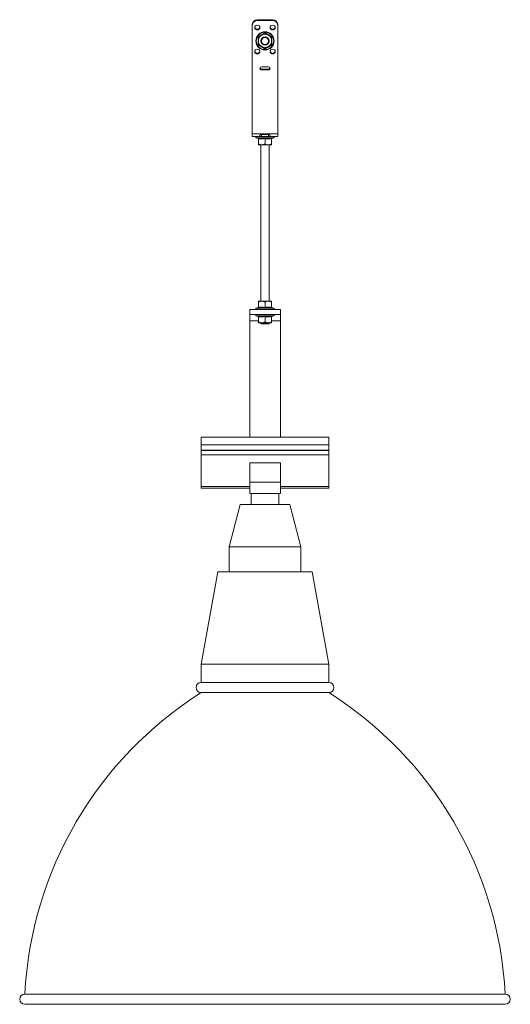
# Model space of a CAD drawing. Header units: millimetres. Extents: x 401 to 1528, y -364 to 1681.
# Tile 4 of 5: x 407 to 887, y 717 to 1681. Entities that reach past the tile are written whole.
import ezdxf

# ---------------------------------------------------------------- set-up
doc = ezdxf.new("R2010")
doc.units = ezdxf.units.MM

msp = doc.modelspace()

# ---------------------------------------------------------------- linework, layer by layer
at = {"color": 7, "linetype": 'Continuous', "lineweight": 15}
for p, q in [((639.72, 1680.51), (639.72, 1679.82)), ((654.72, 1680.51), (639.72, 1680.51)), ((654.72, 1679.82), (639.72, 1679.82)), ((654.72, 1679.82), (654.72, 1680.51)), ((634.72, 1675.12), (634.72, 1568.75)), ((659.72, 1675.12), (659.72, 1568.75)), ((643.72, 1634.25), (650.72, 1634.25)), ((643.72, 1631.43), (643.72, 1632.11)), ((650.72, 1632.11), (643.72, 1632.11)), ((650.72, 1631.43), (643.72, 1631.43)), ((650.72, 1631.43), (650.72, 1632.11)), ((659.72, 1568.75), (634.72, 1568.75)), ((634.72, 1566.12), (634.72, 1568.75)), ((659.72, 1566.12), (634.72, 1566.12)), ((638.67, 1564.92), (640.38, 1564.3)), ((640.72, 1564.18), (640.72, 1558.92)), ((643.07, 1568.15), (643.72, 1568.13)), ((643.07, 1568.15), (643.72, 1568.13)), ((650.72, 1568.35), (643.72, 1568.35)), ((643.72, 1566.15), (643.72, 1568.13)), ((643.72, 1568.13), (650.72, 1568.13)), ((643.72, 1566.15), (643.72, 1568.13)), ((643.72, 1566.15), (650.72, 1566.15)), ((647.22, 1564.18), (647.22, 1558.92)), ((650.72, 1566.15), (650.72, 1568.13)), ((650.72, 1566.15), (650.72, 1568.13)), ((653.72, 1564.18), (653.72, 1558.92)), ((654.06, 1564.3), (655.76, 1564.92)), ((659.72, 1568.75), (659.72, 1566.12)), ((640.72, 1558.12), (643.97, 1558.12)), ((643.22, 1558.12), (643.22, 1404.92)), ((650.47, 1558.12), (643.97, 1558.12)), ((650.47, 1558.12), (653.72, 1558.12)), ((651.22, 1404.92), (651.22, 1558.12)), ((640.38, 1398.74), (638.67, 1398.12)), ((643.97, 1404.92), (640.72, 1404.92)), ((640.72, 1398.86), (640.72, 1404.12)), ((650.47, 1404.92), (643.97, 1404.92)), ((647.22, 1398.86), (647.22, 1404.12)), ((653.72, 1404.92), (650.47, 1404.92)), ((653.72, 1398.86), (653.72, 1404.12)), ((655.76, 1398.12), (654.06, 1398.74)), ((632.22, 1396.92), (662.22, 1396.92)), ((632.22, 1391.92), (632.22, 1396.92)), ((632.22, 1391.92), (662.22, 1391.92)), ((632.22, 1385.92), (632.22, 1391.92)), ((638.67, 1390.72), (640.38, 1390.1)), ((640.72, 1389.98), (640.72, 1384.72)), ((647.22, 1389.98), (647.22, 1384.72)), ((653.72, 1389.98), (653.72, 1384.72)), ((654.06, 1390.1), (655.76, 1390.72)), ((662.22, 1391.92), (662.22, 1396.92)), ((662.22, 1391.92), (662.22, 1385.92)), ((632.22, 1271.92), (632.22, 1385.92)), ((640.72, 1383.92), (643.97, 1383.92)), ((643.22, 1383.92), (643.22, 1382.92)), ((650.1, 1382.92), (643.22, 1382.92)), ((643.97, 1383.92), (650.47, 1383.92)), ((651.22, 1382.92), (650.1, 1382.92)), ((650.47, 1383.92), (653.72, 1383.92)), ((651.22, 1382.92), (651.22, 1383.92)), ((662.22, 1271.92), (662.22, 1385.92)), ((709.72, 1271.92), (584.72, 1271.92)), ((584.72, 1271.92), (584.72, 1264.47)), ((584.72, 1264.47), (709.72, 1264.47)), ((584.72, 1264.47), (584.72, 1259.16)), ((709.72, 1271.92), (709.72, 1264.47)), ((709.72, 1264.47), (709.72, 1259.16)), ((584.72, 1259.16), (584.72, 1258.79)), ((584.72, 1259.16), (709.72, 1259.16)), ((584.72, 1258.79), (584.72, 1254.66)), ((584.72, 1258.79), (709.72, 1258.79)), ((584.72, 1254.66), (584.72, 1223.82)), ((584.72, 1254.66), (709.72, 1254.66)), ((709.72, 1259.16), (709.72, 1258.79)), ((709.72, 1258.79), (709.72, 1254.66)), ((709.72, 1254.66), (709.72, 1223.82)), ((632.22, 1246.92), (662.22, 1246.92)), ((632.22, 1227.92), (632.22, 1246.92)), ((662.22, 1227.92), (662.22, 1246.92)), ((584.72, 1223.82), (584.72, 1221.92)), ((632.22, 1216.92), (632.22, 1227.92)), ((632.22, 1227.92), (662.22, 1227.92)), ((662.22, 1227.92), (662.22, 1216.92)), ((709.72, 1223.82), (709.72, 1221.92)), ((584.72, 1221.92), (632.22, 1221.92)), ((662.22, 1216.92), (632.22, 1216.92)), ((633.72, 1216.92), (633.72, 1205.92)), ((660.72, 1205.92), (660.72, 1216.92)), ((662.22, 1221.92), (709.72, 1221.92)), ((622.92, 1205.92), (612.22, 1164.62)), ((622.92, 1205.92), (671.52, 1205.92)), ((682.22, 1164.62), (671.52, 1205.92)), ((612.22, 1164.62), (612.22, 1140.12)), ((612.22, 1164.62), (682.22, 1164.62)), ((682.22, 1140.12), (682.22, 1164.62)), ((601.02, 1140.12), (584.72, 1049.92)), ((601.02, 1140.12), (693.42, 1140.12)), ((709.72, 1049.92), (693.42, 1140.12)), ((584.72, 1049.92), (584.72, 1031.92)), ((584.72, 1049.92), (709.72, 1049.92)), ((709.72, 1031.92), (709.72, 1049.92)), ((584.72, 1031.92), (709.72, 1031.92)), ((584.72, 1021.92), (709.72, 1021.92)), ((412.22, 726.92), (882.22, 726.92)), ((412.22, 716.92), (882.22, 716.92))]:
    msp.add_line(p, q, dxfattribs=at)
at = {"color": 8, "linetype": 'Continuous', "lineweight": 15}
for p, q in [((651.49, 1564.92), (638.67, 1564.92)), ((655.76, 1564.92), (651.49, 1564.92)), ((638.67, 1398.12), (655.76, 1398.12)), ((655.76, 1390.72), (638.67, 1390.72)), ((640.72, 1385.92), (632.22, 1385.92)), ((662.22, 1385.92), (653.72, 1385.92)), ((584.72, 1223.82), (632.22, 1223.82)), ((662.22, 1223.82), (709.72, 1223.82))]:
    msp.add_line(p, q, dxfattribs=at)
at = {"color": 7, "linetype": 'Continuous', "lineweight": 15, "flags": 128}
for points in [[(639.72, 1670.43), (638.76, 1670.61), (637.95, 1671.11), (637.41, 1671.88), (637.22, 1672.78), (637.41, 1673.67), (637.95, 1674.44), (638.76, 1674.95), (639.72, 1675.12), (640.67, 1674.95), (641.48, 1674.44), (642.03, 1673.67), (642.22, 1672.78), (642.03, 1671.88), (641.48, 1671.11), (640.67, 1670.61), (639.72, 1670.43)], [(639.72, 1670.43), (638.76, 1670.61), (637.95, 1671.11), (637.41, 1671.88), (637.22, 1672.78), (637.41, 1673.67), (637.95, 1674.44), (638.76, 1674.95), (639.72, 1675.12), (640.67, 1674.95), (641.48, 1674.44), (642.03, 1673.67), (642.22, 1672.78), (642.03, 1671.88), (641.48, 1671.11), (640.67, 1670.61), (639.72, 1670.43)], [(654.72, 1675.12), (655.67, 1674.95), (656.48, 1674.44), (657.03, 1673.67), (657.22, 1672.78), (657.03, 1671.88), (656.48, 1671.11), (655.67, 1670.61), (654.72, 1670.43), (653.76, 1670.61), (652.95, 1671.11), (652.41, 1671.88), (652.22, 1672.78), (652.41, 1673.67), (652.95, 1674.44), (653.76, 1674.95), (654.72, 1675.12)], [(654.72, 1675.12), (655.67, 1674.95), (656.48, 1674.44), (657.03, 1673.67), (657.22, 1672.78), (657.03, 1671.88), (656.48, 1671.11), (655.67, 1670.61), (654.72, 1670.43), (653.76, 1670.61), (652.95, 1671.11), (652.41, 1671.88), (652.22, 1672.78), (652.41, 1673.67), (652.95, 1674.44), (653.76, 1674.95), (654.72, 1675.12)], [(639.72, 1651.63), (640.67, 1651.45), (641.48, 1650.94), (642.03, 1650.18), (642.22, 1649.28), (642.03, 1648.38), (641.48, 1647.62), (640.67, 1647.11), (639.72, 1646.93), (638.76, 1647.11), (637.95, 1647.62), (637.41, 1648.38), (637.22, 1649.28), (637.41, 1650.18), (637.95, 1650.94), (638.76, 1651.45), (639.72, 1651.63)], [(639.72, 1651.63), (640.67, 1651.45), (641.48, 1650.94), (642.03, 1650.18), (642.22, 1649.28), (642.03, 1648.38), (641.48, 1647.62), (640.67, 1647.11), (639.72, 1646.93), (638.76, 1647.11), (637.95, 1647.62), (637.41, 1648.38), (637.22, 1649.28), (637.41, 1650.18), (637.95, 1650.94), (638.76, 1651.45), (639.72, 1651.63)], [(654.72, 1646.93), (653.76, 1647.11), (652.95, 1647.62), (652.41, 1648.38), (652.22, 1649.28), (652.41, 1650.18), (652.95, 1650.94), (653.76, 1651.45), (654.72, 1651.63), (655.67, 1651.45), (656.48, 1650.94), (657.03, 1650.18), (657.22, 1649.28), (657.03, 1648.38), (656.48, 1647.62), (655.67, 1647.11), (654.72, 1646.93)], [(654.72, 1646.93), (653.76, 1647.11), (652.95, 1647.62), (652.41, 1648.38), (652.22, 1649.28), (652.41, 1650.18), (652.95, 1650.94), (653.76, 1651.45), (654.72, 1651.63), (655.67, 1651.45), (656.48, 1650.94), (657.03, 1650.18), (657.22, 1649.28), (657.03, 1648.38), (656.48, 1647.62), (655.67, 1647.11), (654.72, 1646.93)]]:
    msp.add_lwpolyline(points, dxfattribs=at)
at = {"color": 7, "linetype": 'Continuous', "lineweight": 15}
for radius in [8.95, 8.54, 4, 3.4]:
    msp.add_circle((647.22, 1659.75), radius, dxfattribs=at)
for centre, radius, start, end in [((639.57, 1675.65), 4.86, 88.27473, 178.1639), ((639.57, 1674.97), 4.86, 88.27474, 178.16353), ((654.86, 1675.65), 4.86, 1.83614, 91.72526), ((654.86, 1674.97), 4.86, 1.83651, 91.72526), ((639.65, 1673.56), 2.45, 190.34022, 271.53888), ((639.78, 1673.56), 2.45, 268.46107, 349.65991), ((654.72, 1673.61), 2.52, 191.20352, 348.79648), ((647.22, 1659.75), 6.5, 120, 180), ((647.22, 1659.75), 6.5, 180, 240), ((647.22, 1659.75), 6.5, 60, 120), ((647.22, 1659.75), 6.5, 0, 60), ((647.22, 1659.75), 6.5, 300, 0), ((639.72, 1650.12), 2.52, 191.20342, 348.79658), ((647.22, 1659.75), 6.5, 240, 300), ((654.65, 1650.06), 2.45, 190.34027, 271.53874), ((654.78, 1650.06), 2.45, 268.46109, 349.65972), ((643.65, 1632.84), 1.41, 87.1328, 272.8672), ((643.68, 1633.59), 1.48, 196.06207, 271.41017), ((650.79, 1632.84), 1.41, 267.13285, 92.86715), ((650.75, 1633.59), 1.48, 268.58983, 343.93793), ((638.88, 1565.5), 0.619, 90, 250), ((640.24, 1563.84), 0.48, 0, 71.81095), ((654.2, 1563.84), 0.48, 107.7103, 180), ((655.55, 1565.5), 0.619, 290, 90), ((638.88, 1397.54), 0.619, 110, 270), ((640.24, 1399.2), 0.48, 287.7103, 0), ((654.2, 1399.2), 0.48, 180, 251.81095), ((655.55, 1397.54), 0.619, 270, 70), ((638.88, 1391.3), 0.619, 90, 250), ((640.24, 1389.64), 0.48, 0, 71.81095), ((654.2, 1389.64), 0.48, 107.7103, 180), ((655.55, 1391.3), 0.619, 290, 90), ((584.72, 1026.92), 5, 90, 270), ((709.72, 1026.92), 5, 270, 90), ((783.34, 707.84), 371.61, 122.30919, 177.05725), ((511.09, 707.84), 371.61, 2.94275, 57.69081), ((412.22, 721.92), 5, 90, 270), ((882.22, 721.92), 5, 270, 90)]:
    msp.add_arc(centre, radius, start, end, dxfattribs=at)
for points, knots in [([(640.38, 1663.69), (640.65, 1663.85), (642.03, 1664.63), (644.34, 1665.95), (646.33, 1667.12), (647.22, 1667.64)], [0, 0, 0, 0, 0.120964, 0.606825, 1, 1, 1, 1]), ([(643.97, 1665.38), (644.82, 1665.87), (645.94, 1666.51), (646.98, 1667.11), (647.22, 1667.25)], [0, 0, 0, 0, 0.769007, 1, 1, 1, 1]), ([(647.22, 1667.64), (647.49, 1667.48), (648.85, 1666.68), (651.15, 1665.34), (653.16, 1664.2), (654.05, 1663.69)], [0, 0, 0, 0, 0.120963, 0.606825, 1, 1, 1, 1]), ([(647.22, 1667.64), (647.22, 1667.64), (647.22, 1667.58), (647.22, 1667.48), (647.22, 1667.35), (647.22, 1667.27), (647.22, 1667.26), (647.22, 1667.25)], [0, 0, 0, 0, 0.006855, 0.26758, 0.528621, 0.763822, 1, 1, 1, 1]), ([(647.22, 1667.25), (647.49, 1667.09), (648.53, 1666.49), (649.65, 1665.85), (650.47, 1665.38)], [0, 0, 0, 0, 0.263899, 1, 1, 1, 1]), ([(640.72, 1663.5), (640.71, 1663.5), (640.7, 1663.51), (640.63, 1663.55), (640.52, 1663.61), (640.43, 1663.66), (640.38, 1663.69), (640.38, 1663.69)], [0, 0, 0, 0, 0.236173, 0.471355, 0.732398, 0.993133, 1, 1, 1, 1]), ([(640.38, 1655.8), (640.38, 1656.11), (640.4, 1657.69), (640.41, 1660.36), (640.39, 1662.66), (640.38, 1663.69)], [0, 0, 0, 0, 0.120964, 0.606826, 1, 1, 1, 1]), ([(640.72, 1663.5), (641.17, 1663.76), (642.09, 1664.29), (643.2, 1664.93), (643.83, 1665.3), (643.97, 1665.38)], [0, 0, 0, 0, 0.4347951, 0.8798508, 1, 1, 1, 1]), ([(640.72, 1659.75), (640.72, 1660.74), (640.72, 1662.02), (640.72, 1663.22), (640.72, 1663.5)], [0, 0, 0, 0, 0.7690092, 1, 1, 1, 1]), ([(640.72, 1655.99), (640.72, 1656.52), (640.72, 1657.58), (640.72, 1658.86), (640.72, 1659.59), (640.72, 1659.75)], [0, 0, 0, 0, 0.4347947, 0.8798427, 1, 1, 1, 1]), ([(650.47, 1665.38), (650.61, 1665.29), (651.64, 1664.7), (652.74, 1664.06), (653.64, 1663.54), (653.72, 1663.5)], [0, 0, 0, 0, 0.1279436, 0.9273565, 1, 1, 1, 1]), ([(654.05, 1663.69), (654.05, 1663.69), (654, 1663.66), (653.91, 1663.61), (653.81, 1663.55), (653.73, 1663.51), (653.72, 1663.5), (653.72, 1663.5)], [0, 0, 0, 0, 0.006871, 0.267606, 0.528648, 0.763828, 1, 1, 1, 1]), ([(653.72, 1663.5), (653.72, 1662.97), (653.72, 1661.91), (653.72, 1660.63), (653.72, 1659.9), (653.72, 1659.75)], [0, 0, 0, 0, 0.434798, 0.879849, 1, 1, 1, 1]), ([(653.72, 1659.75), (653.72, 1658.76), (653.72, 1657.47), (653.72, 1656.27), (653.72, 1655.99)], [0, 0, 0, 0, 0.769004, 1, 1, 1, 1]), ([(654.05, 1663.69), (654.05, 1663.38), (654.04, 1661.8), (654.02, 1659.13), (654.04, 1656.83), (654.05, 1655.8)], [0, 0, 0, 0, 0.120964, 0.606826, 1, 1, 1, 1]), ([(640.72, 1655.99), (640.71, 1655.99), (640.7, 1655.98), (640.63, 1655.94), (640.52, 1655.88), (640.43, 1655.83), (640.38, 1655.8), (640.38, 1655.8)], [0, 0, 0, 0, 0.236177, 0.471365, 0.732413, 0.993154, 1, 1, 1, 1]), ([(647.22, 1651.85), (646.94, 1652.01), (645.58, 1652.81), (643.28, 1654.16), (641.27, 1655.29), (640.38, 1655.8)], [0, 0, 0, 0, 0.120965, 0.606826, 1, 1, 1, 1]), ([(640.72, 1655.99), (640.99, 1655.83), (642.03, 1655.23), (643.15, 1654.59), (643.97, 1654.12)], [0, 0, 0, 0, 0.263896, 1, 1, 1, 1]), ([(643.97, 1654.12), (644.11, 1654.03), (645.14, 1653.44), (646.24, 1652.8), (647.14, 1652.28), (647.22, 1652.24)], [0, 0, 0, 0, 0.127944, 0.927353, 1, 1, 1, 1]), ([(654.05, 1655.8), (653.78, 1655.64), (652.4, 1654.86), (650.09, 1653.54), (648.1, 1652.37), (647.22, 1651.85)], [0, 0, 0, 0, 0.120966, 0.606826, 1, 1, 1, 1]), ([(650.47, 1654.12), (649.61, 1653.62), (648.49, 1652.98), (647.46, 1652.38), (647.22, 1652.24)], [0, 0, 0, 0, 0.769008, 1, 1, 1, 1]), ([(647.22, 1652.24), (647.22, 1652.23), (647.22, 1652.22), (647.22, 1652.14), (647.22, 1652.01), (647.22, 1651.91), (647.22, 1651.85), (647.22, 1651.85)], [0, 0, 0, 0, 0.236175, 0.471352, 0.732423, 0.993145, 1, 1, 1, 1]), ([(653.72, 1655.99), (653.26, 1655.73), (652.34, 1655.2), (651.23, 1654.56), (650.6, 1654.19), (650.47, 1654.12)], [0, 0, 0, 0, 0.434791, 0.879846, 1, 1, 1, 1]), ([(654.05, 1655.8), (654.05, 1655.8), (654, 1655.83), (653.91, 1655.88), (653.81, 1655.94), (653.73, 1655.98), (653.72, 1655.99), (653.72, 1655.99)], [0, 0, 0, 0, 0.006851, 0.267591, 0.528639, 0.763823, 1, 1, 1, 1]), ([(640.38, 1564.68), (640.65, 1564.63), (642.03, 1564.35), (644.34, 1564.17), (646.33, 1564.53), (647.22, 1564.68)], [0, 0, 0, 0, 0.120964, 0.606826, 1, 1, 1, 1]), ([(640.38, 1564.68), (640.38, 1564.68), (640.43, 1564.66), (640.52, 1564.61), (640.63, 1564.49), (640.7, 1564.34), (640.71, 1564.24), (640.72, 1564.18)], [0, 0, 0, 0, 0.006849, 0.267586, 0.528635, 0.763835, 1, 1, 1, 1]), ([(647.22, 1564.18), (646.15, 1564.01), (643.98, 1563.67), (641.82, 1564.01), (640.72, 1564.18)], [0, 0, 0, 0, 0.49217, 1, 1, 1, 1]), ([(643.72, 1568.35), (643.63, 1568.34), (643.45, 1568.33), (643.11, 1568.22), (642.79, 1567.99), (642.51, 1567.7), (642.34, 1567.41), (642.24, 1567.11), (642.2, 1566.77), (642.26, 1566.46), (642.5, 1566.28), (642.79, 1566.21), (643.16, 1566.16), (643.49, 1566.15), (643.72, 1566.15)], [0, 0, 0, 0, 0.04771, 0.094877, 0.195681, 0.267706, 0.340704, 0.41767, 0.501169, 0.641278, 0.759631, 0.815965, 0.873402, 1, 1, 1, 1]), ([(643.72, 1568.35), (643.63, 1568.34), (643.45, 1568.33), (643.11, 1568.22), (642.79, 1567.99), (642.51, 1567.7), (642.34, 1567.41), (642.24, 1567.11), (642.2, 1566.77), (642.26, 1566.46), (642.5, 1566.28), (642.79, 1566.21), (643.16, 1566.16), (643.49, 1566.15), (643.72, 1566.15)], [0, 0, 0, 0, 0.04771, 0.094877, 0.195681, 0.267706, 0.340704, 0.41767, 0.501169, 0.641278, 0.759631, 0.815965, 0.873402, 1, 1, 1, 1]), ([(647.22, 1564.68), (647.49, 1564.63), (648.85, 1564.35), (651.15, 1564.17), (653.16, 1564.53), (654.05, 1564.68)], [0, 0, 0, 0, 0.120964, 0.606826, 1, 1, 1, 1]), ([(647.22, 1564.18), (647.22, 1564.24), (647.22, 1564.34), (647.22, 1564.49), (647.22, 1564.61), (647.22, 1564.66), (647.22, 1564.68), (647.22, 1564.68)], [0, 0, 0, 0, 0.236166, 0.471365, 0.732414, 0.993153, 1, 1, 1, 1]), ([(653.72, 1564.18), (652.65, 1564.01), (650.48, 1563.67), (648.32, 1564.01), (647.22, 1564.18)], [0, 0, 0, 0, 0.49217, 1, 1, 1, 1]), ([(650.72, 1566.15), (650.8, 1566.15), (650.98, 1566.15), (651.32, 1566.16), (651.65, 1566.2), (651.92, 1566.3), (652.09, 1566.42), (652.2, 1566.6), (652.23, 1566.89), (652.17, 1567.31), (651.93, 1567.73), (651.64, 1567.99), (651.27, 1568.21), (650.94, 1568.29), (650.72, 1568.35)], [0, 0, 0, 0, 0.04771, 0.094878, 0.195681, 0.267706, 0.340705, 0.41767, 0.501169, 0.641278, 0.759631, 0.815967, 0.873402, 1, 1, 1, 1]), ([(650.72, 1566.15), (650.8, 1566.15), (650.98, 1566.15), (651.32, 1566.16), (651.65, 1566.2), (651.92, 1566.3), (652.09, 1566.42), (652.2, 1566.6), (652.23, 1566.89), (652.17, 1567.31), (651.93, 1567.73), (651.64, 1567.99), (651.27, 1568.21), (650.94, 1568.29), (650.72, 1568.35)], [0, 0, 0, 0, 0.04771, 0.094878, 0.195681, 0.267706, 0.340705, 0.41767, 0.501169, 0.641278, 0.759631, 0.815967, 0.873402, 1, 1, 1, 1]), ([(650.72, 1568.13), (650.89, 1568.13), (651.11, 1568.13), (651.31, 1568.15), (651.35, 1568.15)], [0, 0, 0, 0, 0.793244, 1, 1, 1, 1]), ([(650.72, 1568.13), (650.89, 1568.13), (651.11, 1568.13), (651.32, 1568.15), (651.36, 1568.15)], [0, 0, 0, 0, 0.771331, 1, 1, 1, 1]), ([(653.72, 1564.18), (653.72, 1564.24), (653.73, 1564.34), (653.81, 1564.49), (653.91, 1564.61), (654, 1564.66), (654.05, 1564.68), (654.05, 1564.68)], [0, 0, 0, 0, 0.2361648, 0.4713616, 0.7324099, 0.9931467, 1, 1, 1, 1]), ([(640.72, 1558.92), (641.17, 1558.73), (642.09, 1558.34), (643.2, 1558.14), (643.83, 1558.12), (643.97, 1558.12)], [0, 0, 0, 0, 0.434794, 0.879849, 1, 1, 1, 1]), ([(640.72, 1558.12), (640.72, 1558.22), (640.72, 1558.35), (640.72, 1558.81), (640.72, 1558.92)], [0, 0, 0, 0, 0.769006, 1, 1, 1, 1]), ([(643.97, 1558.12), (644.82, 1558.22), (645.94, 1558.35), (646.98, 1558.81), (647.22, 1558.92)], [0, 0, 0, 0, 0.769006, 1, 1, 1, 1]), ([(650.47, 1558.12), (650.32, 1558.12), (649.29, 1558.15), (648.19, 1558.48), (647.29, 1558.89), (647.22, 1558.92)], [0, 0, 0, 0, 0.127944, 0.927355, 1, 1, 1, 1]), ([(653.72, 1558.92), (653.44, 1558.8), (652.4, 1558.34), (651.29, 1558.21), (650.47, 1558.12)], [0, 0, 0, 0, 0.263899, 1, 1, 1, 1]), ([(653.72, 1558.92), (653.72, 1558.73), (653.72, 1558.34), (653.72, 1558.14), (653.72, 1558.12), (653.72, 1558.12)], [0, 0, 0, 0, 0.4347944, 0.8798478, 1, 1, 1, 1]), ([(640.38, 1398.36), (640.38, 1398.36), (640.43, 1398.38), (640.52, 1398.43), (640.63, 1398.55), (640.7, 1398.7), (640.71, 1398.8), (640.72, 1398.86)], [0, 0, 0, 0, 0.006855, 0.267586, 0.528635, 0.76383, 1, 1, 1, 1]), ([(647.22, 1398.36), (646.94, 1398.41), (645.58, 1398.69), (643.28, 1398.87), (641.27, 1398.52), (640.38, 1398.36)], [0, 0, 0, 0, 0.120964, 0.606826, 1, 1, 1, 1]), ([(643.97, 1404.92), (643.11, 1404.82), (641.99, 1404.69), (640.96, 1404.23), (640.72, 1404.12)], [0, 0, 0, 0, 0.769007, 1, 1, 1, 1]), ([(640.72, 1404.12), (640.72, 1404.31), (640.72, 1404.7), (640.72, 1404.9), (640.72, 1404.92), (640.72, 1404.92)], [0, 0, 0, 0, 0.434794, 0.879848, 1, 1, 1, 1]), ([(640.72, 1398.86), (641.78, 1399.03), (643.95, 1399.37), (646.12, 1399.03), (647.22, 1398.86)], [0, 0, 0, 0, 0.49217, 1, 1, 1, 1]), ([(647.22, 1404.12), (646.76, 1404.31), (645.84, 1404.7), (644.73, 1404.9), (644.1, 1404.92), (643.97, 1404.92)], [0, 0, 0, 0, 0.4347931, 0.8798473, 1, 1, 1, 1]), ([(650.47, 1404.92), (650.32, 1404.92), (649.29, 1404.89), (648.19, 1404.56), (647.29, 1404.15), (647.22, 1404.12)], [0, 0, 0, 0, 0.1279446, 0.9273558, 1, 1, 1, 1]), ([(647.22, 1398.86), (648.28, 1399.03), (650.45, 1399.37), (652.62, 1399.03), (653.72, 1398.86)], [0, 0, 0, 0, 0.49217, 1, 1, 1, 1]), ([(647.22, 1398.36), (647.22, 1398.36), (647.22, 1398.38), (647.22, 1398.43), (647.22, 1398.55), (647.22, 1398.7), (647.22, 1398.8), (647.22, 1398.86)], [0, 0, 0, 0, 0.006853, 0.267586, 0.528635, 0.763829, 1, 1, 1, 1]), ([(654.05, 1398.36), (653.78, 1398.41), (652.4, 1398.69), (650.09, 1398.87), (648.1, 1398.52), (647.22, 1398.36)], [0, 0, 0, 0, 0.120964, 0.606826, 1, 1, 1, 1]), ([(653.72, 1404.12), (653.44, 1404.24), (652.4, 1404.7), (651.29, 1404.83), (650.47, 1404.92)], [0, 0, 0, 0, 0.263899, 1, 1, 1, 1]), ([(653.72, 1404.92), (653.72, 1404.82), (653.72, 1404.69), (653.72, 1404.23), (653.72, 1404.12)], [0, 0, 0, 0, 0.769007, 1, 1, 1, 1]), ([(654.05, 1398.36), (654.05, 1398.36), (654, 1398.38), (653.91, 1398.43), (653.81, 1398.55), (653.73, 1398.7), (653.72, 1398.8), (653.72, 1398.86)], [0, 0, 0, 0, 0.006859, 0.26759, 0.528638, 0.76383, 1, 1, 1, 1]), ([(640.38, 1390.48), (640.65, 1390.43), (642.03, 1390.15), (644.34, 1389.97), (646.33, 1390.33), (647.22, 1390.48)], [0, 0, 0, 0, 0.120964, 0.606826, 1, 1, 1, 1]), ([(640.38, 1390.48), (640.38, 1390.48), (640.43, 1390.46), (640.52, 1390.41), (640.63, 1390.29), (640.7, 1390.14), (640.71, 1390.04), (640.72, 1389.98)], [0, 0, 0, 0, 0.006855, 0.267586, 0.528635, 0.76383, 1, 1, 1, 1]), ([(647.22, 1389.98), (646.15, 1389.81), (643.98, 1389.47), (641.82, 1389.81), (640.72, 1389.98)], [0, 0, 0, 0, 0.49217, 1, 1, 1, 1]), ([(647.22, 1390.48), (647.49, 1390.43), (648.85, 1390.15), (651.15, 1389.97), (653.16, 1390.33), (654.05, 1390.48)], [0, 0, 0, 0, 0.120964, 0.606826, 1, 1, 1, 1]), ([(647.22, 1390.48), (647.22, 1390.48), (647.22, 1390.46), (647.22, 1390.41), (647.22, 1390.29), (647.22, 1390.14), (647.22, 1390.04), (647.22, 1389.98)], [0, 0, 0, 0, 0.006853, 0.267586, 0.528635, 0.763829, 1, 1, 1, 1]), ([(653.72, 1389.98), (652.65, 1389.81), (650.48, 1389.47), (648.32, 1389.81), (647.22, 1389.98)], [0, 0, 0, 0, 0.49217, 1, 1, 1, 1]), ([(654.05, 1390.48), (654.05, 1390.48), (654, 1390.46), (653.91, 1390.41), (653.81, 1390.29), (653.73, 1390.14), (653.72, 1390.04), (653.72, 1389.98)], [0, 0, 0, 0, 0.006859, 0.26759, 0.528638, 0.76383, 1, 1, 1, 1]), ([(640.72, 1384.72), (640.99, 1384.6), (642.03, 1384.14), (643.15, 1384.01), (643.97, 1383.92)], [0, 0, 0, 0, 0.263899, 1, 1, 1, 1]), ([(640.72, 1383.92), (640.72, 1384.02), (640.72, 1384.15), (640.72, 1384.61), (640.72, 1384.72)], [0, 0, 0, 0, 0.769007, 1, 1, 1, 1]), ([(643.97, 1383.92), (644.11, 1383.92), (645.14, 1383.95), (646.24, 1384.28), (647.14, 1384.69), (647.22, 1384.72)], [0, 0, 0, 0, 0.127945, 0.927355, 1, 1, 1, 1]), ([(647.22, 1384.72), (647.67, 1384.53), (648.59, 1384.14), (649.7, 1383.94), (650.33, 1383.92), (650.47, 1383.92)], [0, 0, 0, 0, 0.434794, 0.879847, 1, 1, 1, 1]), ([(650.47, 1383.92), (651.32, 1384.02), (652.44, 1384.15), (653.48, 1384.61), (653.72, 1384.72)], [0, 0, 0, 0, 0.769007, 1, 1, 1, 1]), ([(653.72, 1384.72), (653.72, 1384.53), (653.72, 1384.14), (653.72, 1383.94), (653.72, 1383.92), (653.72, 1383.92)], [0, 0, 0, 0, 0.434794, 0.879848, 1, 1, 1, 1])]:
    msp.add_open_spline(points, degree=3, knots=knots, dxfattribs=at)
at = {"color": 8, "linetype": 'Continuous', "lineweight": 15}
for points, knots in [([(640.4, 1564.36), (640.4, 1564.34), (640.4, 1564.24), (640.39, 1564.49), (640.38, 1564.68)], [0, 0, 0, 0, 0.213611, 1, 1, 1, 1]), ([(654.05, 1564.68), (654.05, 1564.63), (654.04, 1564.39), (654.04, 1564.37), (654.04, 1564.36)], [0, 0, 0, 0, 0.241916, 1, 1, 1, 1]), ([(640.38, 1398.36), (640.38, 1398.41), (640.39, 1398.65), (640.39, 1398.67), (640.4, 1398.68)], [0, 0, 0, 0, 0.241916, 1, 1, 1, 1]), ([(654.04, 1398.68), (654.03, 1398.7), (654.03, 1398.8), (654.04, 1398.55), (654.05, 1398.36)], [0, 0, 0, 0, 0.213611, 1, 1, 1, 1]), ([(640.4, 1390.16), (640.4, 1390.14), (640.4, 1390.04), (640.39, 1390.29), (640.38, 1390.48)], [0, 0, 0, 0, 0.213611, 1, 1, 1, 1]), ([(654.05, 1390.48), (654.05, 1390.43), (654.04, 1390.19), (654.04, 1390.17), (654.04, 1390.16)], [0, 0, 0, 0, 0.241916, 1, 1, 1, 1])]:
    msp.add_open_spline(points, degree=3, knots=knots, dxfattribs=at)

doc.saveas('drawing.dxf')
